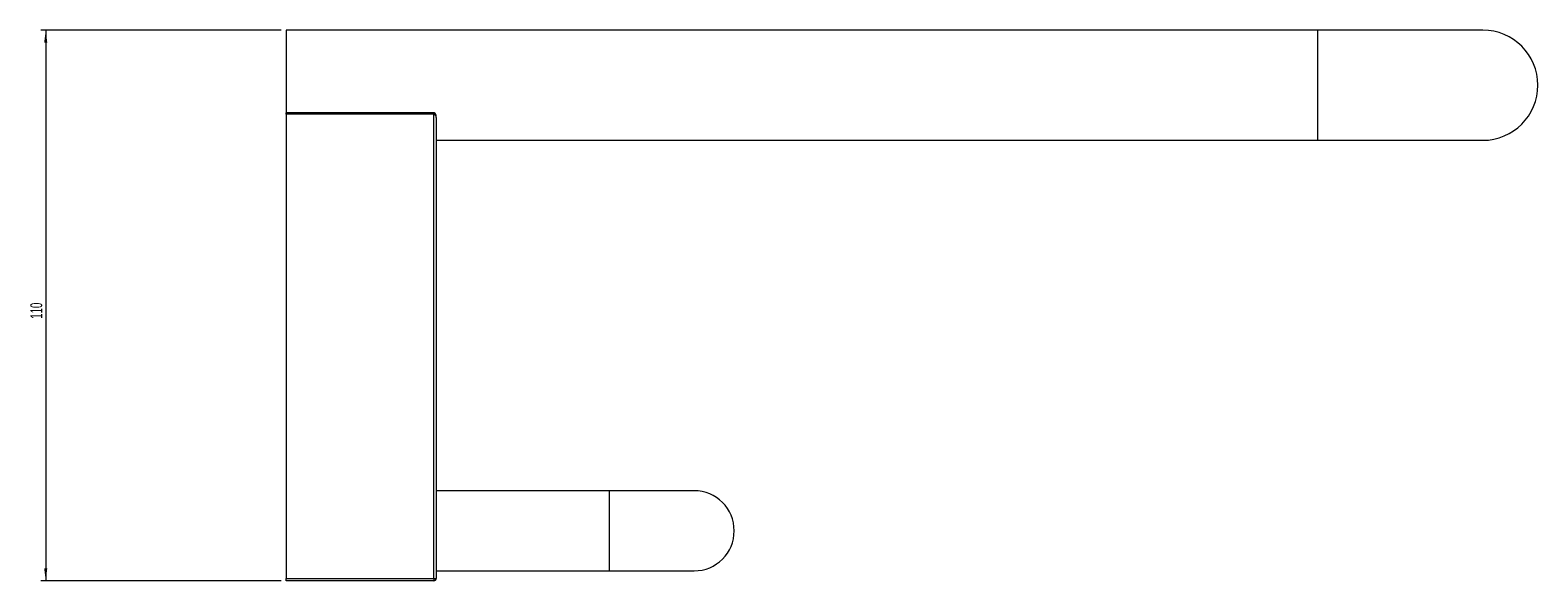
# Model space of a CAD drawing. Header units: millimetres. Extents: x -1167 to 446, y -41 to 796.
# Tile 4 of 4: x 7 to 308, y 686 to 796. Entities that reach past the tile are written whole.
import ezdxf

# ---------------------------------------------------------------- set-up
doc = ezdxf.new("R2010")
doc.units = ezdxf.units.MM
doc.styles.add('SLDTEXTSTYLE0', font='TXT', dxfattribs={"width": 0.605})
doc.dimstyles.new('SLDDIMSTYLE0', dxfattribs={"dimtxt": 2.311487, "dimasz": 2.5, "dimexe": 0, "dimexo": 0.0625, "dimgap": 0.577872, "dimtad": 1, "dimtoh": 1, "dimrnd": 1e-09, "dimzin": 12, "dimdsep": 46, "dimtxsty": 'SLDTEXTSTYLE0', "dimsah": 1, "dimcen": 0.09, "dimadec": 0, "dimazin": 0, "dimtfac": 1, "dimtofl": 0, "dimtmove": 0, "dimatfit": 3, "dimfxl": 1, "dimfrac": 2, "dimtolj": 1, "dimtzin": 12, "dimarcsym": 0})

# ---------------------------------------------------------------- blocks, each defined once
blk = doc.blocks.new('*D3')
at = {"color": 7, "linetype": 'Continuous', "lineweight": 0}
for p, q in [((57.14, 795.56), (9.15, 795.56)), ((10.15, 795.56), (10.15, 685.56)), ((57.14, 685.56), (9.15, 685.56))]:
    blk.add_line(p, q, dxfattribs=at)
for points in [[(10.15, 795.56), (9.84, 793.06), (10.46, 793.06)], [(10.15, 685.56), (10.46, 688.06), (9.84, 688.06)]]:
    blk.add_solid(points, dxfattribs=at)
at = {"color": 7, "linetype": 'Continuous', "lineweight": 0, "insert": (7.08, 737.91), "char_height": 2.381, "attachment_point": 1, "rotation": 90, "style": 'SLDTEXTSTYLE0'}
blk.add_mtext('110', dxfattribs=at)

msp = doc.modelspace()

# ---------------------------------------------------------------- linework, layer by layer
at = {"color": 7, "linetype": 'Continuous', "lineweight": 15}
for p, q in [((264.145, 795.56), (58.145, 795.56)), ((58.145, 795.56), (58.145, 778.917)), ((297.145, 795.56), (264.145, 795.56)), ((87.645, 779.063), (58.145, 779.063)), ((58.145, 778.763), (58.145, 779.063)), ((87.645, 778.763), (58.145, 778.763)), ((58.145, 778.763), (58.145, 686.06)), ((87.645, 686.06), (87.645, 778.763)), ((88.145, 778.079), (88.145, 686.06)), ((88.145, 773.56), (264.145, 773.56)), ((264.145, 773.56), (297.145, 773.56)), ((122.645, 703.56), (88.145, 703.56)), ((139.645, 703.56), (122.645, 703.56)), ((88.145, 687.56), (122.645, 687.56)), ((122.645, 687.56), (139.645, 687.56)), ((58.145, 686.06), (87.645, 686.06)), ((58.145, 685.56), (58.145, 686.06)), ((87.645, 685.56), (58.145, 685.56)), ((87.645, 686.06), (87.645, 685.56)), ((87.645, 686.06), (88.145, 686.06))]:
    msp.add_line(p, q, dxfattribs=at)
at = {"color": 8, "linetype": 'Continuous', "lineweight": 15}
for p, q in [((264.145, 795.56), (264.145, 773.56)), ((87.645, 778.763), (87.645, 779.063)), ((122.645, 703.56), (122.645, 687.56))]:
    msp.add_line(p, q, dxfattribs=at)
at = {"color": 7, "linetype": 'Continuous', "lineweight": 15}
for centre, radius, end in [((297.145, 784.56), 11, 90), ((139.645, 695.56), 8, 90), ((87.645, 686.06), 0.5, 0)]:
    msp.add_arc(centre, radius, 270, end, dxfattribs=at)
for points, knots in [([(88.145, 778.079), (88.143, 778.158), (88.137, 778.363), (88.088, 778.636), (87.99, 778.863), (87.88, 778.986), (87.765, 779.054), (87.68, 779.058), (87.645, 779.06)], [0, 0, 0, 0, 0.1988878, 0.5149793, 0.6886542, 0.7966769, 0.9136517, 1, 1, 1, 1]), ([(88.145, 778.079), (88.145, 778.081), (88.145, 778.084), (88.145, 778.091), (88.145, 778.101), (88.144, 778.117), (88.143, 778.145), (88.138, 778.195), (88.119, 778.306), (88.073, 778.439), (87.995, 778.565), (87.921, 778.649), (87.847, 778.706), (87.772, 778.742), (87.714, 778.758), (87.67, 778.763), (87.649, 778.763), (87.645, 778.763)], [0, 0, 0, 0, 0.0045415, 0.0134479, 0.0232149, 0.0401136, 0.0695001, 0.1213948, 0.2179715, 0.4612042, 0.5975005, 0.6996614, 0.817956, 0.8753319, 0.9432538, 0.9875857, 1, 1, 1, 1])]:
    msp.add_open_spline(points, degree=3, knots=knots, dxfattribs=at)

# ---------------------------------------------------------------- dimensions: what is measured, and where the dimension line sits
at = {"color": 7, "linetype": 'Continuous', "lineweight": 0}
dim = msp.add_linear_dim(base=(10.151, 685.56), p1=(58.145, 795.56), p2=(58.145, 685.56), angle=90, dimstyle='SLDDIMSTYLE0', dxfattribs=at)
dim.commit()
dim.dimension.update_dxf_attribs({"geometry": '*D3', "text_midpoint": (10.151, 740.56), "dimtype": 160})

doc.saveas('drawing.dxf')
